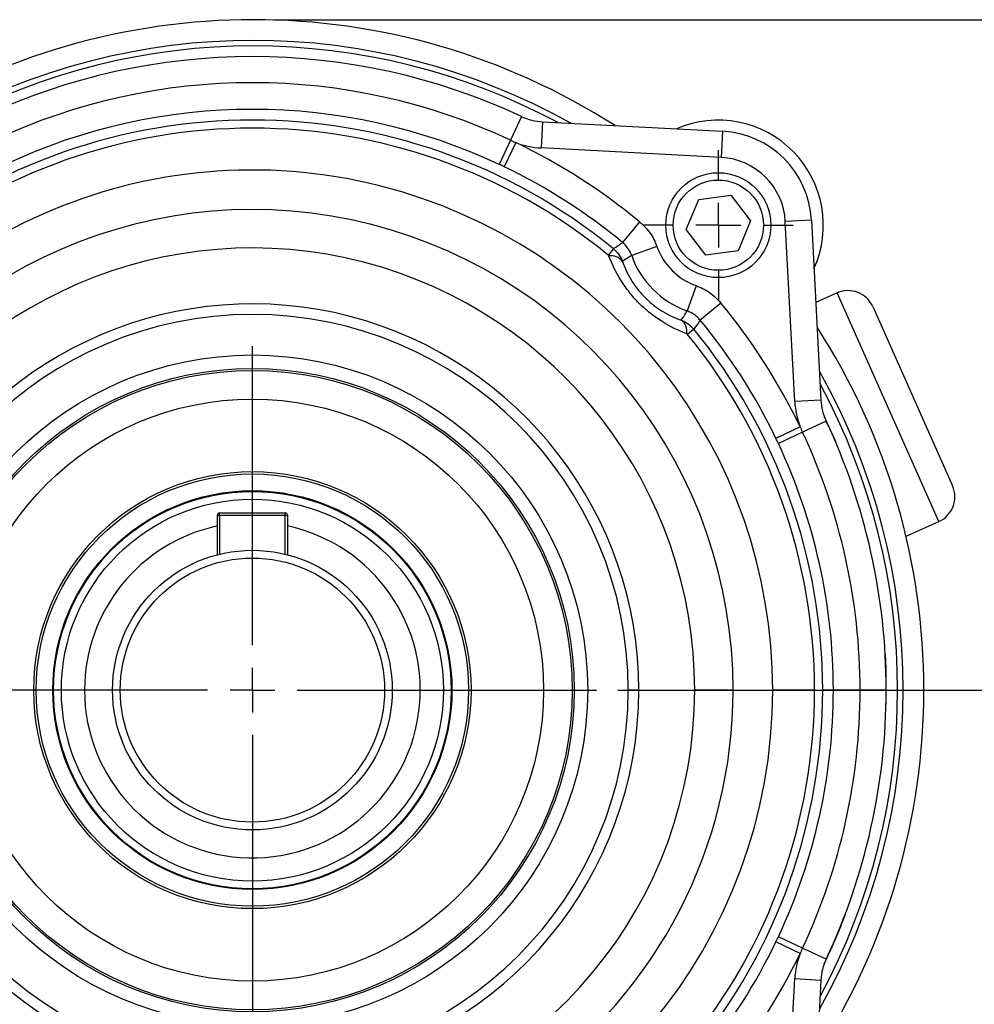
# Model space of a CAD drawing. Header units: inches. Extents: x 0.4 to 16.6, y 0.2 to 10.8.
# Tile 22 of 24: x 12.6 to 14.8, y 5.6 to 7.9. Entities that reach past the tile are written whole.
import ezdxf

# ---------------------------------------------------------------- set-up
doc = ezdxf.new("R2010")
doc.units = ezdxf.units.IN
doc.header["$MEASUREMENT"] = 0
doc.header["$PDSIZE"] = -1
doc.layers.add('SLD-0', color=7, linetype='Continuous', lineweight=25)
doc.styles.add('SLDTEXTSTYLE0', font='TXT', dxfattribs={"width": 0.75})
doc.dimstyles.new('SLDDIMSTYLE0', dxfattribs={"dimtxt": 0.145833, "dimasz": 0.13, "dimexe": 0, "dimexo": 0.0625, "dimgap": 0.036458, "dimtad": 0, "dimtih": 1, "dimtoh": 1, "dimdec": 1, "dimlfac": 1.9, "dimrnd": 1e-09, "dimzin": 12, "dimdsep": 46, "dimtxsty": 'SLDTEXTSTYLE0', "dimsah": 1, "dimcen": 0.09, "dimadec": 0, "dimazin": 3, "dimtfac": 1, "dimtdec": 1, "dimtofl": 0, "dimtmove": 0, "dimatfit": 3, "dimfxl": 0, "dimfrac": 2, "dimtolj": 1, "dimtzin": 12, "dimarcsym": 0})

# ---------------------------------------------------------------- blocks, each defined once
blk = doc.blocks.new('_D')
at = {"layer": 'SLD-0'}
for p, q in [((13.1589, 7.9171), (15.7491, 7.9171)), ((15.6241, 7.9171), (15.6241, 6.198)), ((15.4625, 5.9367), (15.4181, 5.9367)), ((15.4181, 5.9367), (15.4181, 5.705)), ((15.7858, 5.9367), (15.8301, 5.9367)), ((15.8301, 5.9367), (15.8301, 5.705)), ((15.4181, 5.705), (15.4625, 5.705)), ((15.8301, 5.705), (15.7858, 5.705)), ((15.6241, 4.0556), (15.6241, 5.6754)), ((14.4446, 4.0556), (15.7491, 4.0556))]:
    blk.add_line(p, q, dxfattribs=at)
for points in [[(15.6241, 7.9171), (15.6041, 7.7871), (15.6441, 7.7871)], [(15.6241, 4.0556), (15.6441, 4.1856), (15.6041, 4.1856)]]:
    blk.add_solid(points, dxfattribs=at)
at = {"layer": 'SLD-0', "char_height": 0.14583, "attachment_point": 1, "style": 'SLDTEXTSTYLE0'}
for s, insert in [('7.3', (15.4895, 6.1543)), ('186', (15.4625, 5.893))]:
    blk.add_mtext(s, dxfattribs=dict(at, insert=insert))
blk = doc.blocks.new('_D_4')
at = {"layer": 'SLD-0'}
for p, q in [((13.966, 6.3409), (15.0844, 6.3409)), ((14.9594, 6.3409), (14.9594, 5.5628)), ((14.7978, 5.3015), (14.7535, 5.3015)), ((14.7535, 5.3015), (14.7535, 5.0698)), ((15.1211, 5.3015), (15.1654, 5.3015)), ((15.1654, 5.3015), (15.1654, 5.0698)), ((14.7535, 5.0698), (14.7978, 5.0698)), ((15.1654, 5.0698), (15.1211, 5.0698)), ((14.9594, 4.0556), (14.9594, 5.0402)), ((14.4446, 4.0556), (15.0844, 4.0556))]:
    blk.add_line(p, q, dxfattribs=at)
for points in [[(14.9594, 6.3409), (14.9394, 6.2109), (14.9794, 6.2109)], [(14.9594, 4.0556), (14.9794, 4.1856), (14.9394, 4.1856)]]:
    blk.add_solid(points, dxfattribs=at)
at = {"layer": 'SLD-0', "char_height": 0.14583, "attachment_point": 1, "style": 'SLDTEXTSTYLE0'}
for s, insert in [('4.3', (14.8248, 5.5191)), ('110', (14.7978, 5.2578))]:
    blk.add_mtext(s, dxfattribs=dict(at, insert=insert))
blk = doc.blocks.new('SW_CENTERMARKSYMBOL_2')
at = {"layer": 'SLD-0', "color": 0}
for p, q in [((0, 0.1053), (0, 0.8089)), ((0, 0), (0, 0.0526)), ((-0.1053, 0), (-0.8089, 0)), ((0, 0), (-0.0526, 0)), ((0, 0), (0, -0.0526)), ((0, 0), (0.0526, 0)), ((0.1053, 0), (0.8089, 0)), ((0, -0.1053), (0, -0.8089))]:
    blk.add_line(p, q, dxfattribs=at)
blk = doc.blocks.new('SW_CENTERMARKSYMBOL_4')
at = {"layer": 'SLD-0', "color": 0}
for p, q in [((0, 0.1053), (0, 0.1761)), ((0, 0), (0, 0.0526)), ((-0.1053, 0), (-0.1761, 0)), ((0, 0), (-0.0526, 0)), ((0, 0), (0, -0.0526)), ((0, 0), (0.0526, 0)), ((0.1053, 0), (0.1761, 0)), ((0, -0.1053), (0, -0.1761))]:
    blk.add_line(p, q, dxfattribs=at)

msp = doc.modelspace()

# ---------------------------------------------------------------- linework, layer by layer
at = {"color": 7, "linetype": 'Continuous', "lineweight": 25}
for p, q in [((13.7397, 7.6893), (13.7136, 7.6338)), ((13.7887, 7.677), (13.7855, 7.6155)), ((13.7887, 7.677), (14.2118, 7.6548)), ((14.2118, 7.6548), (14.2086, 7.5933)), ((13.7136, 7.6338), (13.687, 7.5769)), ((13.7261, 7.6281), (13.6988, 7.5713)), ((14.2086, 7.5933), (13.7855, 7.6155)), ((14.1559, 7.4943), (14.2312, 7.5042)), ((14.2312, 7.5042), (14.2775, 7.4439)), ((14.1268, 7.4241), (14.1559, 7.4943)), ((14.0171, 7.4418), (13.977, 7.3932)), ((14.2775, 7.4439), (14.2484, 7.3737)), ((14.421, 7.4456), (14.3595, 7.4424)), ((14.3817, 7.0193), (14.3595, 7.4424)), ((14.421, 7.4456), (14.4432, 7.0225)), ((14.173, 7.3638), (14.1268, 7.4241)), ((13.9555, 7.3784), (13.9434, 7.3636)), ((14.0579, 7.3836), (13.9985, 7.3625)), ((14.2484, 7.3737), (14.173, 7.3638)), ((14.1497, 7.2917), (14.1286, 7.2323)), ((14.4814, 7.2746), (14.4311, 7.2522)), ((14.208, 7.251), (14.1594, 7.2108)), ((14.5648, 7.2426), (14.7525, 6.8209)), ((14.1446, 7.1894), (14.1297, 7.1772)), ((14.4432, 7.0225), (14.3817, 7.0193)), ((14.4554, 6.9735), (14.3999, 6.9475)), ((14.3943, 6.96), (14.3375, 6.9326)), ((14.3999, 6.9475), (14.3431, 6.9208)), ((13.0248, 6.658), (13.0248, 6.7522)), ((13.0301, 6.7515), (13.0301, 6.7575)), ((13.0301, 6.7575), (13.1841, 6.7575)), ((13.1841, 6.7515), (13.0301, 6.7515)), ((13.1841, 6.7515), (13.1841, 6.7575)), ((13.1893, 6.7522), (13.1893, 6.6586)), ((14.6431, 6.703), (14.7205, 6.7375)), ((14.0151, 6.3409), (13.9902, 6.3409)), ((14.0151, 6.3409), (14.1465, 6.3409)), ((14.2368, 6.3409), (14.1465, 6.3409)), ((14.2368, 6.3409), (14.3298, 6.3409)), ((14.4282, 6.3409), (14.3298, 6.3409)), ((14.4282, 6.3409), (14.4473, 6.3409)), ((14.4724, 6.3409), (14.4473, 6.3409)), ((14.5352, 6.3409), (14.4724, 6.3409)), ((14.5965, 6.3409), (14.5352, 6.3409)), ((14.3943, 5.7219), (14.3375, 5.7492)), ((14.3999, 5.7343), (14.3431, 5.761)), ((14.4554, 5.7083), (14.3999, 5.7343)), ((14.3595, 5.2394), (14.3817, 5.6625)), ((14.3817, 5.6625), (14.4432, 5.6593)), ((14.4432, 5.6593), (14.421, 5.2362))]:
    msp.add_line(p, q, dxfattribs=at)
at = {"color": 8, "linetype": 'Continuous', "lineweight": 25}
for p, q in [((14.7205, 6.7375), (14.4814, 7.2746)), ((13.0301, 6.7515), (13.0301, 6.6605)), ((13.1841, 6.6605), (13.1841, 6.7515))]:
    msp.add_line(p, q, dxfattribs=at)
at = {"color": 8, "linetype": 'Continuous', "lineweight": 25, "flags": 128}
for points in [[(14.4786, 6.9229), (14.4547, 6.9763), (14.4512, 6.9836)], [(14.5968, 6.3079), (14.5963, 6.3913), (14.5948, 6.4244)]]:
    msp.add_lwpolyline(points, dxfattribs=at)
at = {"color": 7, "linetype": 'Continuous', "lineweight": 25}
for centre, radius in [((14.2021, 7.434), 0.1234), ((14.2021, 7.434), 0.1061), ((13.1071, 6.3409), 0.7879), ((13.1071, 6.3409), 0.7563), ((13.1071, 6.3409), 0.7516), ((13.1071, 6.3409), 0.6842), ((13.1071, 6.3409), 0.5138), ((13.1071, 6.3409), 0.5081), ((13.1071, 6.3409), 0.4689), ((13.1071, 6.3409), 0.4671), ((13.1071, 6.3409), 0.4489), ((13.1071, 6.3409), 0.3287), ((13.1071, 6.3409), 0.3105)]:
    msp.add_circle(centre, radius, dxfattribs=at)
for centre, radius, start, end in [((13.1089, 6.3408), 1.5763, 57.3524, 122.6334), ((13.1071, 6.3409), 1.4894, 64.8657, 115.1343), ((13.1071, 6.3409), 1.4281, 64.8657, 115.1343), ((13.1071, 6.3409), 1.3653, 64.8657, 115.1343), ((13.7956, 7.8084), 0.1316, 244.8657, 267), ((13.1071, 6.3409), 1.3403, 50.7248, 129.2752), ((14.2021, 7.434), 0.2468, 335.5993, 113.4465), ((13.1071, 6.3409), 1.3211, 50.7248, 129.2752), ((14.2002, 7.4341), 0.2211, 3, 87), ((13.1071, 6.3409), 1.4284, 50.4213, 64.3168), ((13.7956, 7.8084), 0.1932, 248.9281, 267), ((14.2002, 7.4341), 0.1595, 3, 87), ((13.1071, 6.3409), 1.3653, 50.4213, 64.3168), ((13.1071, 6.3409), 1.2227, 0, 151.7552), ((13.1071, 6.3409), 1.1297, 0, 151.2887), ((13.1071, 6.3409), 1.0394, 0, 150.8785), ((13.9499, 7.3275), 0.0344, 38.5549, 98.3945), ((14.2002, 7.4341), 0.2141, 199.536, 250.464), ((14.2002, 7.4341), 0.151, 199.536, 250.464), ((14.5071, 7.2169), 0.0632, 24, 114), ((13.1071, 6.3409), 0.908, 0, 150.6849), ((13.1071, 6.3409), 1.4284, 25.6832, 39.5787), ((13.1071, 6.3409), 0.8831, 0, 180), ((14.0937, 7.1837), 0.0344, 351.6055, 51.4451), ((13.1071, 6.3409), 1.3653, 25.6832, 39.5787), ((13.1071, 6.3409), 1.3211, 0, 39.2752), ((13.1071, 6.3409), 1.3403, 0, 39.2752), ((13.1089, 6.3408), 1.5763, 327.215, 32.7841), ((14.5746, 7.0294), 0.1932, 183, 201.0719), ((14.5746, 7.0294), 0.1316, 183, 205.1343), ((13.1071, 6.3409), 1.4894, 0, 25.1343), ((13.1071, 6.3409), 1.4281, 0, 25.1343), ((13.1071, 6.3409), 1.3653, 0, 25.1343), ((14.6948, 6.7952), 0.0632, 294, 24), ((13.0301, 6.7522), 0.00526, 90, 180), ((13.0288, 6.7612), 0.00981, 246.1003, 277.5479), ((13.1841, 6.7522), 0.00526, 0, 90), ((13.1853, 6.7612), 0.00981, 262.4521, 293.8997), ((13.1071, 6.3409), 1.2227, 200.2448, 0), ((13.1071, 6.3409), 1.0394, 201.1215, 0), ((13.1071, 6.3409), 0.8831, 180, 0), ((13.1071, 6.3409), 0.908, 201.3151, 0), ((13.1071, 6.3409), 1.1297, 305.3491, 0), ((13.1071, 6.3409), 1.3211, 320.7248, 0), ((13.1071, 6.3409), 1.3403, 320.7248, 0), ((13.1071, 6.3409), 1.3653, 334.8657, 0), ((13.1071, 6.3409), 1.4281, 334.8657, 0), ((13.1071, 6.3409), 1.4894, 334.8657, 0), ((13.1071, 6.3409), 1.3653, 320.4213, 334.3168), ((13.1071, 6.3409), 1.4284, 320.4213, 334.3168), ((14.5746, 5.6524), 0.1932, 158.9281, 177), ((14.5746, 5.6524), 0.1316, 154.8657, 177)]:
    msp.add_arc(centre, radius, start, end, dxfattribs=at)
at = {"color": 8, "linetype": 'Continuous', "lineweight": 25}
for centre, radius, start, end in [((13.1089, 6.3408), 1.5276, 60.7437, 119.2399), ((13.1089, 6.3408), 1.5145, 61.7625, 118.2204), ((13.1089, 6.3408), 1.5276, 330.5852, 29.4137), ((13.1089, 6.3408), 1.5145, 331.5967, 28.4022), ((13.1071, 6.3409), 0.3945, 102.0328, 180), ((13.1071, 6.3409), 0.3945, 180, 77.9672), ((13.1089, 6.3408), 1.4883, 334.3763, 339.3118)]:
    msp.add_arc(centre, radius, start, end, dxfattribs=at)
at = {"color": 7, "linetype": 'Continuous', "lineweight": 25}
for points in [[(13.7136, 7.6338), (13.7178, 7.6318), (13.7219, 7.63), (13.7261, 7.6281)], [(13.6988, 7.5713), (13.6949, 7.5732), (13.6909, 7.5751), (13.687, 7.5769)], [(14.1297, 7.1772), (14.1292, 7.1779), (14.1284, 7.1784), (14.1277, 7.1787)], [(14.3943, 6.96), (14.3961, 6.9558), (14.398, 6.9516), (14.3999, 6.9475)], [(14.3431, 6.9208), (14.3412, 6.9247), (14.3394, 6.9287), (14.3375, 6.9326)], [(14.3375, 5.7492), (14.3394, 5.7531), (14.3412, 5.7571), (14.3431, 5.761)], [(14.3999, 5.7343), (14.398, 5.7302), (14.3961, 5.7261), (14.3943, 5.7219)]]:
    msp.add_open_spline(points, degree=3, dxfattribs=at)
for points, knots in [([(14.0171, 7.4418), (14.0264, 7.4341), (14.0345, 7.4254), (14.0448, 7.4107), (14.048, 7.4055), (14.0535, 7.3948), (14.0559, 7.3893), (14.0579, 7.3836)], [0, 0, 0, 0, 0.5, 0.5, 0.75, 0.75, 1, 1, 1, 1]), ([(13.9555, 7.3784), (13.9593, 7.3811), (13.9632, 7.3837), (13.967, 7.3864), (13.9703, 7.3887), (13.9736, 7.3909), (13.977, 7.3932)], [0.0012189, 0.0012189, 0.0012189, 0.0012189, 0.01361164, 0.01361164, 0.01361164, 0.02430078, 0.02430078, 0.02430078, 0.02430078]), ([(13.9985, 7.3625), (13.9974, 7.3655), (13.9961, 7.3684), (13.9932, 7.374), (13.9916, 7.3768), (13.9861, 7.3845), (13.9819, 7.3891), (13.977, 7.3932)], [0, 0, 0, 0, 0.25, 0.25, 0.5, 0.5, 1, 1, 1, 1]), ([(13.9448, 7.3615), (13.9447, 7.3619), (13.9445, 7.3622), (13.9443, 7.3626), (13.9441, 7.3629), (13.9438, 7.3632), (13.9436, 7.3634), (13.9435, 7.3635), (13.9434, 7.3635), (13.9434, 7.3636)], [0, 0, 0, 0, 0.0000610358, 0.0000610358, 0.0000610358, 0.0001164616, 0.0001164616, 0.0001164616, 0.000127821, 0.000127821, 0.000127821, 0.000127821]), ([(14.1277, 7.1787), (14.1081, 7.1859), (14.0889, 7.1952), (14.0603, 7.2133), (14.051, 7.2199), (14.0332, 7.2341), (14.0246, 7.2418), (14.0122, 7.2541), (14.0082, 7.2584), (14.0005, 7.267), (13.9968, 7.2714), (13.9861, 7.2848), (13.9795, 7.294), (13.9614, 7.3226), (13.952, 7.342), (13.9448, 7.3615)], [0, 0, 0, 0, 0.25, 0.25, 0.375, 0.375, 0.5, 0.5, 0.5625, 0.5625, 0.625, 0.625, 0.75, 0.75, 1, 1, 1, 1]), ([(13.9555, 7.3784), (13.9603, 7.3745), (13.9645, 7.37), (13.9716, 7.3601), (13.9745, 7.3547), (13.9767, 7.3489)], [0, 0, 0, 0, 0.5, 0.5, 1, 1, 1, 1]), ([(13.9985, 7.3625), (13.9951, 7.3604), (13.9917, 7.3584), (13.9884, 7.3563), (13.9845, 7.3539), (13.9806, 7.3514), (13.9767, 7.3489)], [0.00289262, 0.00289262, 0.00289262, 0.00289262, 0.01358116, 0.01358116, 0.01358116, 0.02600521, 0.02600521, 0.02600521, 0.02600521]), ([(13.9767, 7.3489), (13.9816, 7.3346), (13.9882, 7.3201), (14.0016, 7.298), (14.0065, 7.2908), (14.0147, 7.2804), (14.0175, 7.277), (14.0235, 7.2702), (14.0266, 7.2669), (14.0363, 7.2572), (14.043, 7.2513), (14.0535, 7.2431), (14.057, 7.2405), (14.0642, 7.2355), (14.0679, 7.2331), (14.0862, 7.222), (14.1007, 7.2155), (14.1151, 7.2106)], [0, 0, 0, 0, 0.25, 0.25, 0.375, 0.375, 0.4375, 0.4375, 0.5, 0.5, 0.625, 0.625, 0.6875, 0.6875, 0.75, 0.75, 1, 1, 1, 1]), ([(14.1497, 7.2917), (14.1611, 7.2877), (14.1717, 7.2822), (14.1864, 7.2719), (14.1912, 7.2681), (14.2, 7.26), (14.2041, 7.2556), (14.208, 7.251)], [0, 0, 0, 0, 0.5, 0.5, 0.75, 0.75, 1, 1, 1, 1]), ([(14.1151, 7.2106), (14.117, 7.2136), (14.1189, 7.2166), (14.1208, 7.2196), (14.1235, 7.2238), (14.1261, 7.228), (14.1286, 7.2323)], [0.00163868, 0.00163868, 0.00163868, 0.00163868, 0.01129966, 0.01129966, 0.01129966, 0.02475128, 0.02475128, 0.02475128, 0.02475128]), ([(14.1594, 7.2108), (14.1573, 7.2132), (14.1552, 7.2155), (14.1505, 7.2198), (14.148, 7.2219), (14.1402, 7.2273), (14.1346, 7.2302), (14.1286, 7.2323)], [0, 0, 0, 0, 0.25, 0.25, 0.5, 0.5, 1, 1, 1, 1]), ([(14.1151, 7.2106), (14.1209, 7.2084), (14.1263, 7.2055), (14.1363, 7.1983), (14.1407, 7.1941), (14.1446, 7.1894)], [0, 0, 0, 0, 0.5, 0.5, 1, 1, 1, 1]), ([(14.1594, 7.2108), (14.1565, 7.2066), (14.1537, 7.2024), (14.1508, 7.1983), (14.1487, 7.1953), (14.1467, 7.1923), (14.1446, 7.1894)], [0.00289278, 0.00289278, 0.00289278, 0.00289278, 0.01634514, 0.01634514, 0.01634514, 0.02597466, 0.02597466, 0.02597466, 0.02597466])]:
    msp.add_open_spline(points, degree=3, knots=knots, dxfattribs=at)
at = {"layer": 'SLD-0'}
msp.add_point((13.1089, 7.9171), dxfattribs=at)

# ---------------------------------------------------------------- block references
for name, p in [('SW_CENTERMARKSYMBOL_4', (14.2021, 7.434)), ('SW_CENTERMARKSYMBOL_2', (13.1071, 6.3409))]:
    msp.add_blockref(name, p, dxfattribs=at)

# ---------------------------------------------------------------- dimensions: what is measured, and where the dimension line sits
for base, p1, p2, picture, middle in [((15.6241, 4.0556), (13.1089, 7.9171), (14.3946, 4.0556), '_D', (15.6241, 5.9367)), ((14.9594, 6.3409), (14.3946, 4.0556), (13.916, 6.3409), '_D_4', (14.9594, 5.3015))]:
    dim = msp.add_linear_dim(base=base, p1=p1, p2=p2, angle=90, dimstyle='SLDDIMSTYLE0', dxfattribs=at)
    dim.commit()
    dim.dimension.update_dxf_attribs({"geometry": picture, "text_midpoint": middle, "dimtype": 160})

doc.saveas('drawing.dxf')
